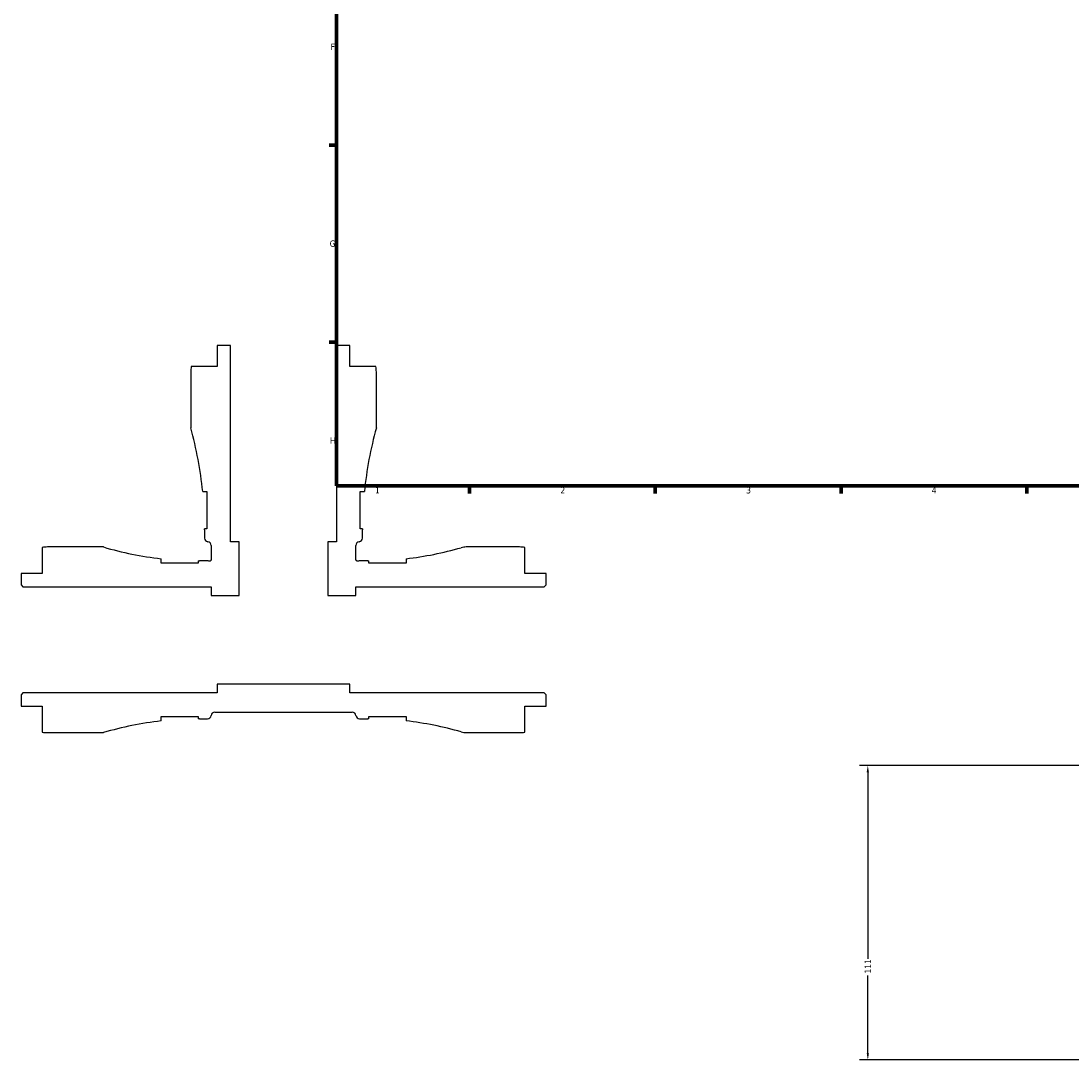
# Model space of a CAD drawing. Header units: millimetres. Extents: x -99 to 891, y -278 to 678.
# Tile 1 of 13: x -99 to 297, y -196 to 195. Entities that reach past the tile are written whole.
import ezdxf

# ---------------------------------------------------------------- set-up
doc = ezdxf.new("R2010")
doc.units = ezdxf.units.MM
doc.layers.add('Border (ANSI)', color=7, linetype='Continuous', lineweight=70)
doc.layers.add('Dimension (ANSI)', color=7, linetype='Continuous', lineweight=25)
doc.styles.add('Note Text (ANSI)', font='tahoma.ttf')
doc.dimstyles.new('Default - mm (ANSI)', dxfattribs={"dimtxt": 2.4, "dimasz": 2.5, "dimexe": 3.175, "dimexo": 1.6002, "dimgap": 0.8, "dimtad": 0, "dimtoh": 1, "dimdec": 0, "dimrnd": 1e-08, "dimzin": 4, "dimdsep": 46, "dimtxsty": 'Note Text (ANSI)', "dimcen": 0.09, "dimdle": 10, "dimclrd": 256, "dimclre": 256, "dimclrt": 5, "dimadec": 1, "dimazin": 1, "dimtfac": 1.27, "dimtofl": 0, "dimtmove": 0, "dimatfit": 3, "dimfxl": 1, "dimtolj": 1, "dimtzin": 4, "dimlwd": -1, "dimlwe": -1, "dimarcsym": 0})

# ---------------------------------------------------------------- blocks, each defined once
blk = doc.blocks.new('Borders Default Border')
at = {"layer": 'Border (ANSI)'}
for p, q in [((20, 148.5), (17.2, 148.5)), ((20, 74.25), (17.2, 74.25)), ((70.08, 20), (70.08, 17.2)), ((140.17, 20), (140.17, 17.2)), ((210.25, 20), (210.25, 17.2)), ((280.33, 20), (280.33, 17.2))]:
    blk.add_line(p, q, dxfattribs=at)
at = {"layer": 'Border (ANSI)', "flags": 128}
blk.add_lwpolyline([(20, 20), (20, 574), (821, 574), (821, 20), (20, 20)], dxfattribs=at)
at = {"layer": 'Border (ANSI)', "color": 5, "true_color": 0x0000ff, "char_height": 2.4, "attachment_point": 7, "style": 'Note Text (ANSI)'}
for s, insert in [('F', (17.78, 184.43)), ('G', (17.4, 110.13)), ('H', (17.53, 35.93)), ('1', (34.5, 17.2)), ('2', (104.4, 17.2)), ('3', (174.46, 17.15)), ('4', (244.45, 17.2))]:
    blk.add_mtext(s, dxfattribs=dict(at, insert=insert))
blk = doc.blocks.new('*D16')
at = {"layer": 'Defpoints', "color": 0, "transparency": 16777216}
for p in [(419.53, -85.42), (220.33, -196.42), (340.53, -196.42)]:
    blk.add_point(p, dxfattribs=at)
at = {"layer": 'Dimension (ANSI)', "transparency": 16777216}
for p, q in [((417.93, -85.42), (217.16, -85.42)), ((220.33, -87.92), (220.33, -158.23)), ((220.33, -193.92), (220.33, -164.61)), ((338.93, -196.42), (217.16, -196.42))]:
    blk.add_line(p, q, dxfattribs=at)
for points in [[(219.91, -87.92), (220.75, -87.92), (220.33, -85.42)], [(219.91, -193.92), (220.75, -193.92), (220.33, -196.42)]]:
    blk.add_solid(points, dxfattribs=at)
at = {"layer": 'Dimension (ANSI)', "color": 5, "transparency": 16777216, "insert": (219.13, -163.81), "char_height": 2.4, "attachment_point": 1, "rotation": 90, "style": 'Note Text (ANSI)'}
blk.add_mtext('\\A1;111', dxfattribs=at)

msp = doc.modelspace()

# ---------------------------------------------------------------- linework, layer by layer
for p, q in [((-20, 73), (-25, 73)), ((-25, 73), (-25, 65)), ((-20, -1), (-20, 73)), ((25, 73), (20, 73)), ((20, 73), (20, -1)), ((25, 65), (25, 73)), ((-25, 65), (-34.8, 65)), ((34.8, 65), (25, 65)), ((-35, 63), (-35, 41.92)), ((35, 41.92), (35, 63)), ((-30.48, 17.9), (-28.95, 17.9)), ((-28.95, 17.9), (-28.95, 3.9)), ((28.95, 3.9), (28.95, 17.9)), ((28.95, 17.9), (30.48, 17.9)), ((-28.95, 3.9), (-29.75, 3.9)), ((-29.75, 3.44), (-29.75, 0.38)), ((29.75, 3.9), (28.95, 3.9)), ((29.75, 0.38), (29.75, 3.44)), ((-91, -3.2), (-91, -13)), ((-67.92, -3), (-89, -3)), ((-27.3, -2.4), (-27.3, -7.67)), ((-16.67, -1), (-20, -1)), ((-16.67, -21.33), (-16.67, -1)), ((20, -1), (16.67, -1)), ((16.67, -1), (16.67, -21.33)), ((27.3, -7.67), (27.3, -2.4)), ((89, -3), (68.92, -3)), ((91, -13), (91, -3.2)), ((-46.2, -9.05), (-46.2, -7.43)), ((46.2, -7.43), (46.2, -9.05)), ((-32.2, -9.05), (-46.2, -9.05)), ((-32.2, -8.25), (-32.2, -9.05)), ((-28.7, -8.25), (-31.74, -8.25)), ((31.74, -8.25), (28.7, -8.25)), ((32.2, -9.05), (32.2, -8.25)), ((46.2, -9.05), (32.2, -9.05)), ((-91, -13), (-99, -13)), ((-99, -13), (-99, -17.3)), ((99, -13), (91, -13)), ((99, -17.3), (99, -13)), ((-99, -17.3), (-98.3, -18)), ((-98.3, -18), (-27.3, -18)), ((-27.3, -18), (-27.3, -21.33)), ((27.3, -21.33), (27.3, -18)), ((27.3, -18), (98.3, -18)), ((98.3, -18), (99, -17.3)), ((-27.3, -21.33), (-16.67, -21.33)), ((16.67, -21.33), (27.3, -21.33)), ((25, -54.67), (-25, -54.67)), ((-25, -54.67), (-25, -58)), ((25, -58), (25, -54.67)), ((-98.3, -58), (-99, -58.7)), ((-99, -58.7), (-99, -63)), ((-25, -58), (-98.3, -58)), ((98.3, -58), (25, -58)), ((99, -58.7), (98.3, -58)), ((99, -63), (99, -58.7)), ((-99, -63), (-91, -63)), ((-91, -63), (-91, -72.8)), ((91, -72.8), (91, -63)), ((91, -63), (99, -63)), ((-46.2, -68.58), (-46.2, -66.95)), ((-46.2, -66.95), (-32.2, -66.95)), ((-32.2, -66.95), (-32.2, -67.75)), ((-25.92, -65.3), (25.92, -65.3)), ((32.2, -67.75), (32.2, -66.95)), ((32.2, -66.95), (46.2, -66.95)), ((46.2, -66.95), (46.2, -68.58)), ((-31.74, -67.75), (-28.7, -67.75)), ((28.7, -67.75), (31.74, -67.75)), ((-89, -73), (-67.92, -73)), ((68.92, -73), (89, -73))]:
    msp.add_line(p, q)
for centre, major_axis, start_param, end_param in [((-25, 63), (-2, -9.8), 4.712389, 4.913747), ((25, 63), (0, 10), 4.712389, 4.913747), ((-173.4, 3.44), (38.48, -138.4), 1.400437, 1.570796), ((173.4, 3.44), (14.46, 142.92), 1.400437, 1.570796), ((-173.4, 3.44), (0.46, -143.64), 1.567594, 1.570796), ((-28.35, 0.38), (0, -1.4), 4.712389, 6.157857), ((28.35, 0.38), (1.39, 0.18), 4.712389, 6.157857), ((173.4, 3.44), (0, 143.65), 1.567594, 1.570796), ((-89, -13), (-10, 0), 4.712389, 4.913747), ((-31.74, 119.04), (-126.47, 14.46), 1.396436, 1.570796), ((-28.7, -2.4), (1.39, -0.18), 0.125328, 1.570796), ((28.7, -2.4), (0, 1.4), 0.125328, 1.570796), ((31.74, 119.04), (-122.31, -35.24), 1.404099, 1.570796), ((68.92, -10), (-7, 0), 4.712389, 4.99293), ((89, -13), (-9.8, 2), 4.712389, 4.913747), ((-31.74, 119.04), (-127.29, 0), 1.567183, 1.570796), ((-28.7, -9.65), (-1.32, 0.47), 4.712389, 5.052226), ((28.7, -9.65), (-1.4, 0), 4.712389, 5.052226), ((31.74, 119.04), (-127.29, -0.46), 1.567183, 1.570796), ((-28.7, -66.35), (1.4, 0), 4.712389, 6.157857), ((-25.92, -66.7), (0.17, 1.39), 0.125328, 1.570796), ((25.92, -66.7), (1.4, 0), 0.125328, 1.570796), ((28.7, -66.35), (0.18, -1.39), 4.712389, 6.157857), ((-31.74, -195.04), (122.04, 36.18), 1.396436, 1.570796), ((-31.74, -195.04), (127.29, 0.46), 1.567183, 1.570796), ((31.74, -195.04), (127.29, 0), 1.567183, 1.570796), ((31.74, -195.04), (126.47, -14.46), 1.404099, 1.570796), ((-89, -63), (9.8, -2), 4.712389, 4.913747), ((68.92, -66), (6.73, -1.94), 4.712389, 4.99293), ((89, -63), (10, 0), 4.712389, 4.913747)]:
    msp.add_ellipse(centre, major_axis=major_axis, ratio=1, start_param=start_param, end_param=end_param)
for points in [[(-27.3, -7.67), (-27.3, -7.75), (-27.31, -7.84), (-27.37, -8), (-27.42, -8.08), (-27.55, -8.21), (-27.62, -8.27), (-27.78, -8.34), (-27.87, -8.37), (-28.06, -8.37), (-28.15, -8.36), (-28.23, -8.33)], [(28.23, -8.33), (28.16, -8.36), (28.07, -8.37), (27.9, -8.37), (27.81, -8.35), (27.64, -8.28), (27.57, -8.23), (27.44, -8.1), (27.39, -8.02), (27.32, -7.85), (27.3, -7.76), (27.3, -7.67)]]:
    msp.add_open_spline(points, degree=3, knots=[-0.1341516, -0.1341516, -0.1341516, -0.1341516, -0.1093805, -0.1093805, -0.0820353, -0.0820353, -0.0546902, -0.0546902, -0.0273451, -0.0273451, 0, 0, 0, 0])

# ---------------------------------------------------------------- block references
msp.add_blockref('Borders Default Border', (0, 0))

# ---------------------------------------------------------------- dimensions: what is measured, and where the dimension line sits
at = {"layer": 'Dimension (ANSI)'}
dim = msp.add_linear_dim(base=(220.33, -196.42), p1=(419.53, -85.42), p2=(340.53, -196.42), angle=90, dimstyle='Default - mm (ANSI)', override={"dimgap": 0.8, "dimtoh": 0, "dimdec": 0, "dimtol": 0, "dimlim": 0, "dimtp": 0, "dimtm": 0, "dimtdec": 2, "dimatfit": 1}, dxfattribs=at)
dim.commit()
dim.dimension.update_dxf_attribs({"geometry": '*D16', "text_midpoint": (220.33, -161.42), "dimtype": 160})

doc.saveas('drawing.dxf')
